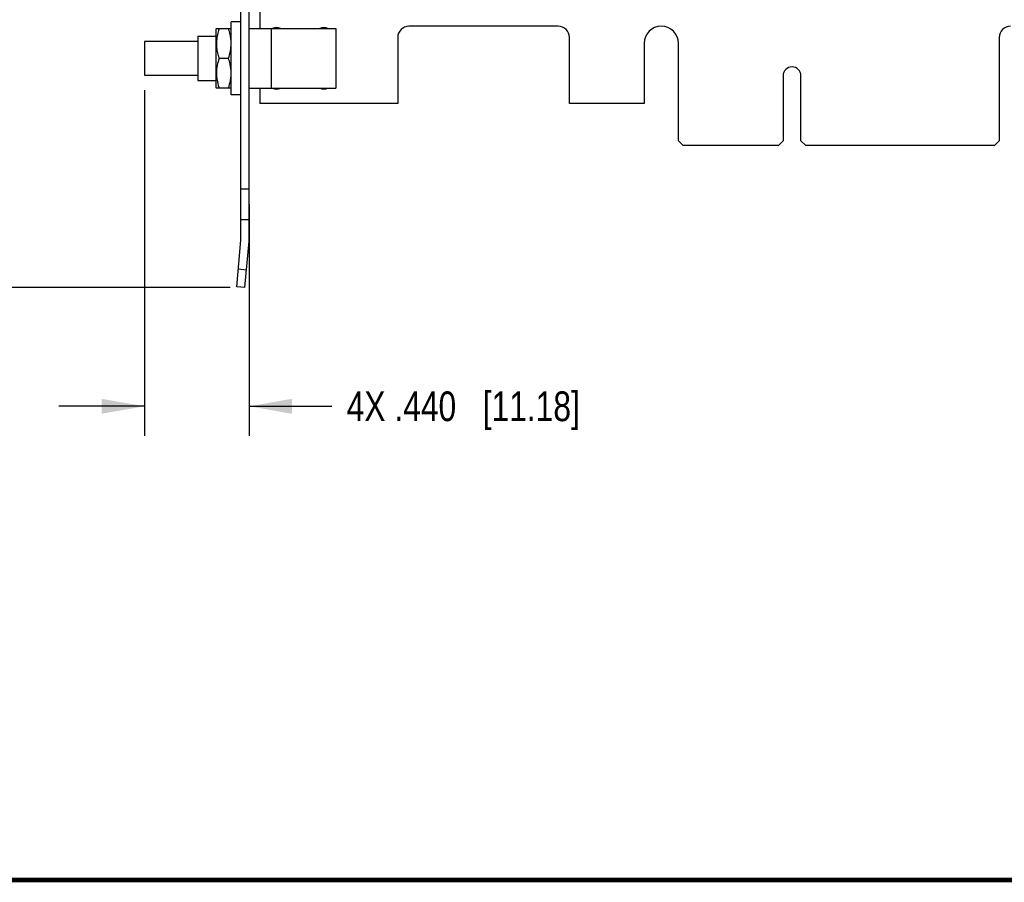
# Model space of a CAD drawing. Header units: inches. Extents: x 0.2 to 16.8, y 0.2 to 10.8.
# Tile 3 of 25: x 6.4 to 10.5, y 0.2 to 3.9. Entities that reach past the tile are written whole.
import ezdxf

# ---------------------------------------------------------------- set-up
doc = ezdxf.new("R2010")
doc.units = ezdxf.units.IN
doc.header["$LTSCALE"] = 0.935
doc.header["$MEASUREMENT"] = 0
doc.layers.get('0').update_dxf_attribs({"linetype": 'CONTINUOUS'})
doc.layers.add('DIMENSIONS', color=7, linetype='CONTINUOUS')
doc.styles.get("Standard").update_dxf_attribs({"font": 'txt', "width": 0.8})
doc.dimstyles.new('DIMSTYLE_2', dxfattribs={"dimtxt": 0.125, "dimasz": 0.18, "dimexe": 0.18, "dimexo": 0.0625, "dimgap": 0.09, "dimtad": 0, "dimtih": 1, "dimtoh": 1, "dimdec": 3, "dimzin": 4, "dimdsep": 46, "dimtxsty": 'STANDARD', "dimblk": '_FILLED', "dimblk1": '_FILLED', "dimblk2": '_FILLED', "dimcen": 0.09, "dimadec": 0, "dimazin": 0, "dimtp": 0.01, "dimtm": 0.01, "dimtfac": 1, "dimtdec": 3, "dimtofl": 0, "dimtmove": 0, "dimatfit": 3, "dimldrblk": '_FILLED', "dimfxl": 1, "dimtolj": 1, "dimtzin": 4, "dimarcsym": 0})

# ---------------------------------------------------------------- blocks, each defined once
blk = doc.blocks.new('_FILLED')
at = {"color": 0, "linetype": 'BYBLOCK'}
blk.add_solid([(0, 0), (-1, 0.174), (-1, -0.174)], dxfattribs=at)
blk = doc.blocks.new('*D13')
at = {"layer": 'DIMENSIONS', "color": 2, "linetype": 'CONTINUOUS'}
for p, q in [((6.7946, 7.5115), (5.7291, 7.5115)), ((5.8541, 7.5115), (5.8541, 5.2563)), ((5.8541, 2.7512), (5.8541, 5.0063)), ((7.2623, 2.7512), (5.7291, 2.7512))]:
    blk.add_line(p, q, dxfattribs=at)
at = {"layer": 'DIMENSIONS', "color": 2, "linetype": 'CONTINUOUS', "xscale": 0.18, "yscale": 0.18, "zscale": 0.18}
for p, rotation in [((5.8541, 7.5115), 90), ((5.8541, 2.7512), 270)]:
    blk.add_blockref('_FILLED', p, dxfattribs=dict(at, rotation=rotation))
at = {"layer": 'DIMENSIONS', "color": 2, "linetype": 'CONTINUOUS', "insert": (5.8541, 5.1938), "char_height": 0.125, "width": 1.425, "attachment_point": 2, "line_spacing_factor": 0.9}
blk.add_mtext('4.760{\\Ftxt.shx;\\W1.000000;\\H0.125000; }[120.91]', dxfattribs=at)
blk = doc.blocks.new('*D18')
at = {"layer": 'DIMENSIONS', "color": 2, "linetype": 'CONTINUOUS'}
for p, q in [((6.902, 3.5811), (6.902, 2.1262)), ((7.3421, 3.1016), (7.3421, 2.1262)), ((6.902, 2.2512), (6.542, 2.2512)), ((7.3421, 2.2512), (7.6901, 2.2512))]:
    blk.add_line(p, q, dxfattribs=at)
at = {"layer": 'DIMENSIONS', "color": 2, "linetype": 'CONTINUOUS', "xscale": 0.18, "yscale": 0.18, "zscale": 0.18}
blk.add_blockref('_FILLED', (6.902, 2.2512), dxfattribs=at)
at = {"layer": 'DIMENSIONS', "color": 2, "linetype": 'CONTINUOUS', "xscale": 0.18, "yscale": 0.18, "zscale": 0.18, "rotation": 180}
blk.add_blockref('_FILLED', (7.3421, 2.2512), dxfattribs=at)
at = {"layer": 'DIMENSIONS', "color": 2, "linetype": 'CONTINUOUS', "insert": (7.7526, 2.3137), "char_height": 0.125, "width": 1.525, "attachment_point": 1, "line_spacing_factor": 0.9}
blk.add_mtext('4X .440{\\Ftxt.shx;\\W1.000000;\\H0.125000; }[11.18]', dxfattribs=at)

msp = doc.modelspace()

# ---------------------------------------------------------------- linework, layer by layer
at = {"color": 7, "linetype": 'CONTINUOUS'}
for p, q in [((7.3071, 2.9525), (7.3071, 7.4365)), ((7.3421, 2.9525), (7.3421, 7.4365)), ((7.3867, 3.9151), (7.3867, 3.8401)), ((7.2671, 3.5621), (7.2671, 3.8681)), ((7.3071, 3.8681), (7.2671, 3.8681)), ((7.2047, 3.8401), (7.2041, 3.8391)), ((7.2041, 3.5911), (7.2041, 3.839)), ((7.2047, 3.8401), (7.2665, 3.8401)), ((7.3421, 3.8401), (7.707, 3.8401)), ((7.436, 3.5901), (7.436, 3.8401)), ((7.707, 3.8401), (7.707, 3.5901)), ((8.6427, 3.8501), (8.0147, 3.8501)), ((6.902, 3.7866), (7.127, 3.7866)), ((6.902, 3.7865), (6.902, 3.6436)), ((7.127, 3.8081), (7.2041, 3.8081)), ((7.127, 3.808), (7.127, 3.6221)), ((7.9677, 3.8031), (7.9677, 3.5251)), ((8.6897, 3.5251), (8.6897, 3.8031)), ((9.0047, 3.7781), (9.0047, 3.5251)), ((9.1487, 3.3681), (9.1487, 3.7781)), ((10.4987, 3.8031), (10.4987, 3.3681)), ((7.2158, 3.7151), (7.2554, 3.7151)), ((6.902, 3.6436), (7.127, 3.6436)), ((7.127, 3.6221), (7.2041, 3.6221)), ((9.5892, 3.6416), (9.5892, 3.3681)), ((9.6642, 3.3681), (9.6642, 3.6416)), ((7.2047, 3.5901), (7.2041, 3.5911)), ((7.2665, 3.5901), (7.2047, 3.5901)), ((7.3421, 3.5901), (7.707, 3.5901)), ((7.3867, 3.5901), (7.3867, 3.5251)), ((7.3071, 3.5621), (7.2671, 3.5621)), ((7.9677, 3.5251), (7.3867, 3.5251)), ((9.0047, 3.5251), (8.6897, 3.5251)), ((9.1487, 3.3681), (9.1687, 3.3481)), ((9.5692, 3.3481), (9.5892, 3.3681)), ((9.6642, 3.3681), (9.6842, 3.3481)), ((10.4787, 3.3481), (10.4987, 3.3681)), ((9.5692, 3.3481), (9.1687, 3.3481)), ((10.4787, 3.3481), (9.6842, 3.3481)), ((7.3421, 3.1641), (7.3071, 3.1641)), ((7.3071, 3.0375), (7.3421, 3.0375)), ((7.2899, 2.7542), (7.307, 2.9494)), ((7.3248, 2.7512), (7.3418, 2.9464)), ((7.3248, 2.7512), (7.2899, 2.7542))]:
    msp.add_line(p, q, dxfattribs=at)
at = {"color": 9, "linetype": 'CONTINUOUS'}
msp.add_line((7.2964, 2.8289), (7.3313, 2.8259), dxfattribs=at)
at = {"color": 7, "linetype": 'CONTINUOUS', "const_width": 0.02}
msp.add_lwpolyline([(0.25, 0.2586), (16.75, 0.2586)], dxfattribs=at)
at = {"color": 7, "linetype": 'CONTINUOUS'}
for centre, radius, start, end in [((7.4104, 3.7712), 0.2062, 166.0822, 169.6824), ((7.4813, 3.7515), 0.2798, 162.1267, 162.3601), ((7.4897, 3.7488), 0.2886, 161.563, 162.1249), ((6.9816, 3.7488), 0.2886, 17.8751, 18.437), ((6.9974, 3.7539), 0.272, 16.8583, 17.8792), ((7.0314, 3.7639), 0.2366, 13.9152, 16.9154), ((7.457, 3.8151), 0.03, 56.4427, 123.5573), ((7.657, 3.8151), 0.03, 56.4427, 123.5573), ((8.0147, 3.8031), 0.047, 90, 180), ((8.6427, 3.8031), 0.047, 0, 90), ((9.0767, 3.7781), 0.072, 0, 180), ((10.5457, 3.8031), 0.047, 90, 180), ((9.6267, 3.6416), 0.0375, 0, 180), ((7.0257, 3.6677), 0.2424, 343.1243, 346.2279), ((7.4872, 3.6805), 0.286, 197.6437, 198.4391), ((6.9918, 3.678), 0.2779, 341.5495, 343.1323), ((7.457, 3.6151), 0.03, 236.4427, 303.5573), ((7.657, 3.6151), 0.03, 236.4427, 303.5573), ((7.2721, 2.9525), 0.035, 355, 360), ((7.2721, 2.9525), 0.07, 355, 360)]:
    msp.add_arc(centre, radius, start, end, dxfattribs=at)
for points, knots in [([(7.2146, 3.8363), (7.2142, 3.835), (7.2126, 3.8299), (7.2112, 3.8247), (7.2102, 3.8208)], [0, 0, 0, 0, 0.250383, 1, 1, 1, 1]), ([(7.2665, 3.7801), (7.2664, 3.787), (7.2656, 3.7972), (7.2633, 3.8108), (7.2618, 3.8175), (7.261, 3.8208)], [0, 0, 0, 0, 0.498955, 0.749197, 1, 1, 1, 1]), ([(7.2075, 3.8081), (7.2068, 3.8043), (7.2056, 3.7965), (7.2047, 3.7847), (7.2046, 3.7729), (7.2054, 3.7612), (7.2069, 3.7495), (7.21, 3.734), (7.2133, 3.7226), (7.2158, 3.7151)], [0, 0, 0, 0, 0.124906, 0.249561, 0.374087, 0.498698, 0.623545, 0.748683, 1, 1, 1, 1]), ([(7.2636, 3.7466), (7.264, 3.7487), (7.2654, 3.757), (7.2662, 3.7654), (7.2664, 3.7717)], [0, 0, 0, 0, 0.250497, 1, 1, 1, 1]), ([(7.2554, 3.7151), (7.2562, 3.7177), (7.2595, 3.728), (7.2622, 3.7386), (7.2636, 3.7466)], [0, 0, 0, 0, 0.250832, 1, 1, 1, 1]), ([(7.2158, 3.7151), (7.2126, 3.7053), (7.2071, 3.6854), (7.2043, 3.6597), (7.205, 3.6391), (7.2076, 3.6187), (7.2115, 3.6037), (7.2146, 3.5938)], [0, 0, 0, 0, 0.250919, 0.500074, 0.624572, 0.749337, 1, 1, 1, 1]), ([(7.2637, 3.6831), (7.2632, 3.6858), (7.261, 3.6966), (7.258, 3.7072), (7.2554, 3.7151)], [0, 0, 0, 0, 0.249296, 1, 1, 1, 1]), ([(7.2612, 3.61), (7.262, 3.6133), (7.2634, 3.6199), (7.2656, 3.6332), (7.2664, 3.6433), (7.2665, 3.65)], [0, 0, 0, 0, 0.250779, 0.501017, 1, 1, 1, 1]), ([(7.2664, 3.6584), (7.2663, 3.6605), (7.2659, 3.6688), (7.2648, 3.677), (7.2637, 3.6831)], [0, 0, 0, 0, 0.249712, 1, 1, 1, 1])]:
    msp.add_open_spline(points, degree=3, knots=knots, dxfattribs=at)

# ---------------------------------------------------------------- dimensions: what is measured, and where the dimension line sits
at = {"layer": 'DIMENSIONS', "color": 2, "linetype": 'CONTINUOUS'}
dim = msp.add_linear_dim(base=(5.8541, 2.7512), p1=(6.7946, 7.5115), p2=(7.2623, 2.7512), angle=270, dimstyle='DIMSTYLE_2', dxfattribs=at)
dim.commit()
dim.dimension.update_dxf_attribs({"geometry": '*D13', "text_midpoint": (5.7041, 5.1313), "dimtype": 160})
dim = msp.add_linear_dim(base=(6.902, 2.2512), p1=(7.3421, 3.1016), p2=(6.902, 3.5811), angle=180, text='4X <>', dimstyle='DIMSTYLE_2', dxfattribs=at)
dim.commit()
dim.dimension.update_dxf_attribs({"geometry": '*D18', "text_midpoint": (8.5151, 2.2512), "dimtype": 160})

doc.saveas('drawing.dxf')
